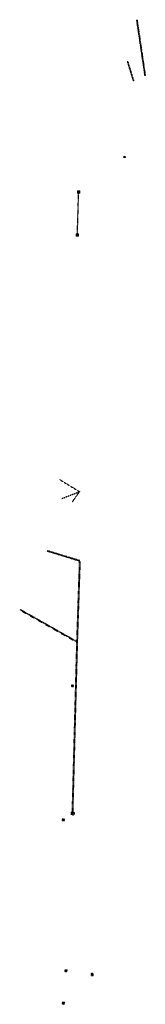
# Model space of a CAD drawing. Header units: feet. Extents: x 2386790 to 2386989, y 226994 to 228560.
import ezdxf

# ---------------------------------------------------------------- set-up
doc = ezdxf.new("R2010")
doc.units = ezdxf.units.FT
doc.header["$MEASUREMENT"] = 0
for name, pattern in [('3', [0.22, 0.16, -0.06]), ('drainage01', [1.6, 0.85, -0.75]), ('OhDOT_USTN5', [0.11, 0.055, -0.055]), ('REDO_Drainage01', [1.6, 0.85, -0.75])]:
    doc.linetypes.add(name, pattern=pattern)
doc.layers.add('DR_X_Cells', color=121, linetype='Continuous')
doc.layers.add('DR_X_Storm_Sewer', color=151, linetype='OhDOT_USTN5')

# ---------------------------------------------------------------- blocks, each defined once
blk = doc.blocks.new('CB22A-X')
at = {"layer": 'Defpoints', "color": 20, "linetype": 'drainage01', "lineweight": 0}
blk.add_lwpolyline([(-1, 1), (1, 1), (1, -1), (-1, -1), (-1, 1)], close=True, dxfattribs=at)
at = {"layer": 'DR_X_Cells', "color": 151, "linetype": 'Continuous', "lineweight": 0}
for p, q in [((-1.1, -0.6), (0.6, 1.1)), ((-1.1, 0.5), (-0.5, 1.1)), ((-0.5, -1.1), (1.1, 0.5)), ((0.6, -1.1), (1.1, -0.6))]:
    blk.add_line(p, q, dxfattribs=at)
at = {"layer": 'DR_X_Cells', "color": 151, "linetype": 'drainage01', "lineweight": 0}
blk.add_lwpolyline([(-1.7, 1.7), (1.7, 1.7), (1.7, -1.7), (-1.7, -1.7), (-1.7, 1.7)], close=True, dxfattribs=at)
at = {"layer": 'DR_X_Cells', "color": 151, "linetype": 'Continuous', "lineweight": 0, "flags": 128}
blk.add_lwpolyline([(-1.1, 1.1), (1.1, 1.1), (1.1, -1.1), (-1.1, -1.1), (-1.1, 1.1)], close=True, dxfattribs=at)
blk = doc.blocks.new('CB7-X')
at = {"layer": 'Defpoints', "color": 20, "linetype": 'REDO_Drainage01', "lineweight": 0}
blk.add_circle((0, 0), 0.75, dxfattribs=at)
at = {"layer": 'DR_X_Cells', "color": 151, "linetype": 'Continuous', "lineweight": 0}
for p, q in [((-0.73, -0.15), (0.15, 0.73)), ((-0.54, -0.52), (0.52, 0.54)), ((-0.18, -0.73), (0.73, 0.18))]:
    blk.add_line(p, q, dxfattribs=at)
at = {"layer": 'DR_X_Cells', "color": 151, "linetype": 'REDO_Drainage01', "lineweight": 0}
blk.add_circle((0, 0), 1.42, dxfattribs=at)
at = {"layer": 'DR_X_Cells', "color": 151, "linetype": 'Continuous', "lineweight": 0}
blk.add_circle((0, 0), 0.75, dxfattribs=at)

msp = doc.modelspace()

# ---------------------------------------------------------------- linework, layer by layer
at = {"linetype": '3', "ltscale": 0.05}
for p, q in [((2386954.9, 228341.3), (2386958.4, 228341.2)), ((2386956, 228341.3), (2386955.8, 228342.7)), ((2386957.2, 228341.2), (2386956.9, 228342.7))]:
    msp.add_line(p, q, dxfattribs=at)
at = {"linetype": '3', "ltscale": 0.1}
msp.add_point((2386956, 228341.3), dxfattribs=at)
at = {"linetype": '3', "ltscale": 0.05}
msp.add_point((2386957.2, 228341.2), dxfattribs=at)
at = {"layer": 'DR_X_Storm_Sewer'}
for points in [[(2386975.2, 228559.8), (2386988.4, 228470.6)], [(2386976.1, 228559.9), (2386989.2, 228470.8)], [(2386960.5, 228493.5), (2386970.2, 228462)], [(2386961.2, 228493.7), (2386970.9, 228462.2)], [(2386961.2, 228493.7), (2386970.9, 228462.2)], [(2386881.4, 228217.4), (2386883.4, 228285.8)], [(2386853.5, 227828.2), (2386884.8, 227809.1)], [(2386856.9, 227798.3), (2386884.8, 227809.1)], [(2386873.9, 227793.4), (2386884.8, 227809.1)], [(2386884.8, 227698.5), (2386833.4, 227714.3)], [(2386884.9, 227699), (2386833.5, 227714.8)], [(2386885.1, 227699.5), (2386833.7, 227715.2)], [(2386873.4, 227297.3), (2386880.7, 227570), (2386885, 227697.9)], [(2386874.4, 227297.3), (2386881.7, 227570), (2386886, 227697.8)], [(2386789.8, 227621.2), (2386881, 227569.5)], [(2386790.3, 227622.1), (2386881.5, 227570.4)]]:
    msp.add_lwpolyline(points, dxfattribs=at)
for points in [[(2386903.2, 227039.3), (2386906.5, 227039.2), (2386906.6, 227042.5), (2386903.3, 227042.6)], [(2386903.7, 227039.8), (2386906, 227039.7), (2386906.1, 227042), (2386903.8, 227042.1)]]:
    msp.add_lwpolyline(points, close=True, dxfattribs=at)

# ---------------------------------------------------------------- block references
at = {"layer": 'DR_X_Cells'}
for p in [(2386883.4, 228285.8), (2386881.4, 228217.4), (2386873.6, 227500.2), (2386859.2, 227287.1)]:
    msp.add_blockref('CB22A-X', p, dxfattribs=at)
at = {"layer": 'DR_X_Cells', "xscale": 2, "yscale": 2, "zscale": 2}
msp.add_blockref('CB7-X', (2386873.9, 227297.3), dxfattribs=at)
at = {"layer": 'DR_X_Cells', "rotation": 358.233333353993}
for p in [(2386863.2, 227046.8), (2386859, 226995.3)]:
    msp.add_blockref('CB22A-X', p, dxfattribs=at)

doc.saveas('drawing.dxf')
